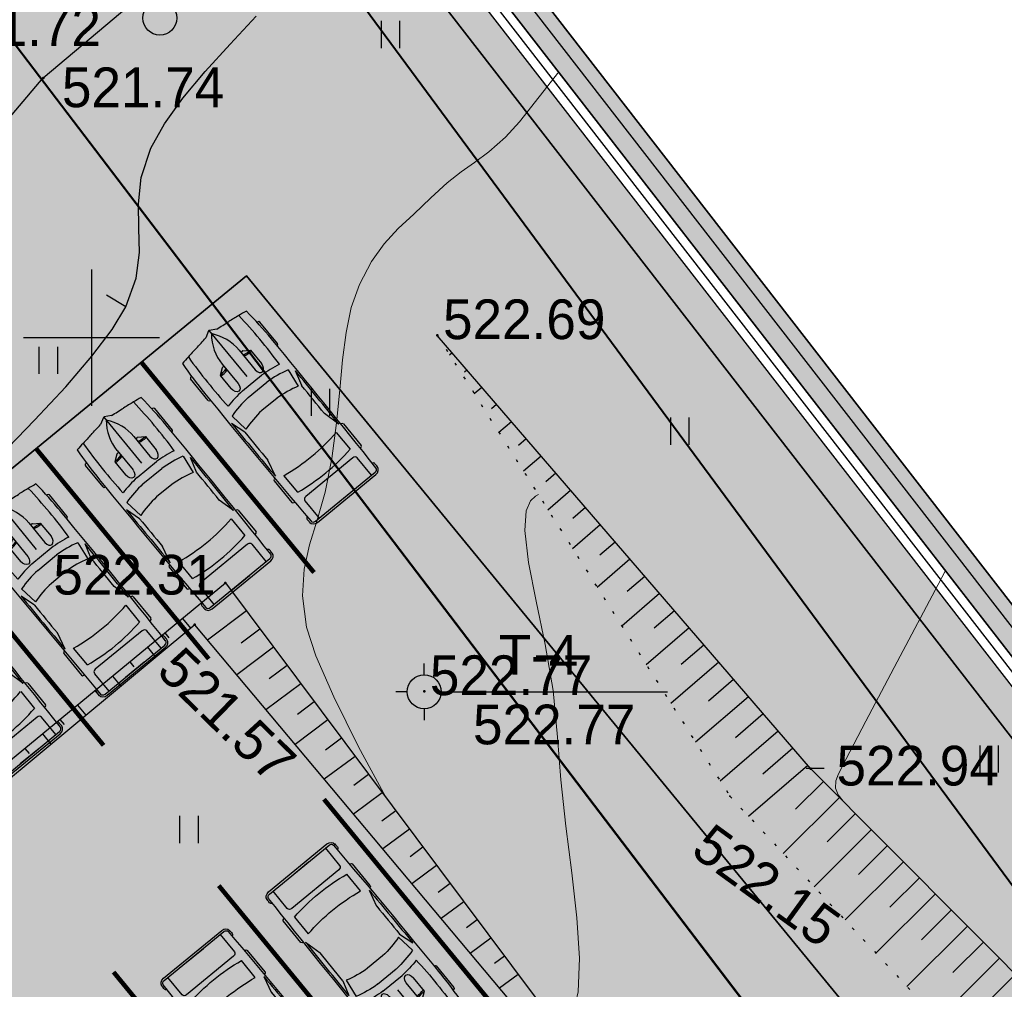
# Model space of a CAD drawing. Header units: millimetres. Extents: x -1128748 to 3035412, y -2195448 to -435774.
# Tile 20 of 159: x 425404 to 447100, y -1603071 to -1581707. Entities that reach past the tile are written whole.
import ezdxf

# ---------------------------------------------------------------- set-up
doc = ezdxf.new("R2010")
doc.units = ezdxf.units.MM
doc.linetypes.add('Контура низ откосов  Штриховая 0.1-0.5 - - - - - - -', pattern=[0.6, 0.1, -0.5])
for name, color, linetype in [('(001) Сетка', 92, 'Continuous'), ('(003) Пункты', 7, 'Continuous'), ('(004) Точки рельефа', 7, 'Continuous'), ('(004a) Точки рельефа (отк.)', 7, 'Continuous'), ('(022) Возд. Линии', 7, 'Continuous'), ('(028) Гидротехн.', 7, 'Continuous'), ('(031) Горизонтали', 42, 'Continuous'), ('(035) Откосы', 7, 'Continuous'), ('(036) Растительность', 7, 'Continuous'), ('(038) Деревья', 7, 'Continuous'), ('(040) Ограда', 7, 'Continuous'), ('GLUXOY OG', 7, 'Continuous')]:
    doc.layers.add(name, color=color, linetype=linetype)
for name, color, linetype, lineweight in [('(032) Горизонтали утолщенные', 32, 'Continuous', 30), ('(042) Бергштрих', 32, 'Continuous', 30), ('ВВГ 3х2.5', 5, 'Continuous', 40)]:
    doc.layers.add(name, color=color, linetype=linetype, lineweight=lineweight)
doc.styles.add('D-431', font='txt')
doc.styles.add('S', font='txtwr', dxfattribs={"oblique": 15})
doc.styles.get("Standard").update_dxf_attribs({"font": 'arial.ttf'})
doc.linetypes.add('ОГРАДА_БЕТ', pattern='A,4,["|",Standard,S=0.8,R=0,X=0,Y=-0.8],4', length=8)
doc.linetypes.add('ОГРАДА_ГЛИН', pattern='A,4,["|",Standard,S=0.8,R=0,X=0,Y=-0.8],0.5,["|",Standard,S=0.8,R=0,X=0,Y=-0.8],3.5', length=8)
doc.linetypes.add('ОТКОСЫ_НЕУКР1', pattern='A,0.5,["|",Standard,S=-1.2,R=0,X=0,Y=1.2],1,["|",Standard,S=-0.5,R=0,X=0,Y=0.5],0.5', length=2)

# ---------------------------------------------------------------- blocks, each defined once
blk = doc.blocks.new('d')
at = {"layer": '(038) Деревья'}
blk.add_ellipse((0, 0), major_axis=(0.265, 0.265), ratio=1, start_param=5.497787, end_param=11.780972, dxfattribs=at)
blk = doc.blocks.new('I04010')
for p, q in [((-0.412273, 0.007146), (-0.412273, 1.207146)), ((0.387727, 1.207146), (0.387727, 0.007146))]:
    blk.add_line(p, q)
blk = doc.blocks.new('Setka')
at = {"layer": '(001) Сетка'}
for p, q in [((0, 1.5), (0, -1.5)), ((-1.5, 0), (1.5, 0))]:
    blk.add_line(p, q, dxfattribs=at)
blk = doc.blocks.new('I03040-flat-3-flat-1')
at = {"layer": '(028) Гидротехн.'}
blk.add_line((0, 0), (0.4, 0), dxfattribs=at)
for points in [[(-0.025, -0.005), (0.225, -0.005), (-0.025, 1.475), (0.225, 1.475)], [(0.2, 1.26), (0.2, 1.01), (0.68, 1.26), (0.43, 1.01)], [(0.68, 1.26), (0.43, 1.01), (0.68, 0.845), (0.43, 0.845)]]:
    blk.add_trace(points, dxfattribs=at)
at = {"color": 4, "style": 'S', "oblique": 15}
blk.add_attdef('Z', (0.982, -0.055), '', height=1, dxfattribs=at)
blk = doc.blocks.new('I00050-flat-3-flat-1')
at = {"layer": '(003) Пункты'}
for p, q in [((0, 0.367), (0, 0.617)), ((0, -0.015), (0, 0.015)), ((-0.375, -0.008), (-0.625, -0.008)), ((0.375, -0.008), (0.625, -0.008)), ((0, -0.383), (0, -0.633))]:
    blk.add_line(p, q, dxfattribs=at)
blk.add_circle((0, -0.008), 0.375, dxfattribs=at)
at = {"layer": '(003) Пункты', "style": 'S', "oblique": 15}
blk.add_attdef('N', (-1.898, -0.339), '', height=1, dxfattribs=at)
at = {"color": 4, "style": 'S', "oblique": 15}
for tag, p in [('C', (0.724, 0.085)), ('Z', (0.789, -1.11))]:
    blk.add_attdef(tag, p, '', height=1, dxfattribs=at)
blk = doc.blocks.new('A$C05d28b1e')
at = {"layer": '(003) Пункты', "ltscale": 600}
blk.add_line((-57707, -69972), (-52971, -69972), dxfattribs=at)
at = {"layer": '(004) Точки рельефа', "color": 7, "linetype": 'ByBlock', "lineweight": -2}
for p in [(-66727, -56448), (-58043, -62121), (-62712, -67575), (-63389, -68495), (-58332, -69964), (-49817, -71663)]:
    blk.add_point(p, dxfattribs=at)
at = {"layer": '(004) Точки рельефа', "color": 7, "linetype": 'ByBlock'}
blk.add_point((-51597, -72270), dxfattribs=at)
at = {"layer": '(031) Горизонтали', "color": 42, "linetype": 'Continuous', "lineweight": 0, "ltscale": 600}
for points in [[(-59181, -72298), (-59777, -71187), (-60322, -70084), (-60718, -69177), (-60924, -68550), (-61011, -67858), (-60978, -67272), (-60860, -66736), (-60694, -66190), (-60517, -65575), (-60365, -64833), (-60262, -64044), (-60192, -63321), (-60131, -62660), (-60055, -62056), (-59940, -61504), (-59761, -60998), (-59494, -60492), (-59211, -60099), (-58903, -59768), (-58564, -59448), (-58186, -59089), (-57825, -58757), (-57517, -58516), (-57225, -58307), (-56911, -58072), (-56537, -57751), (-56234, -57414), (-55796, -56862), (-55368, -56312)], [(-55815, -65629), (-55815, -65629), (-55882, -65663), (-55989, -65763), (-56087, -65989), (-56117, -66417), (-56033, -67122), (-55865, -67975), (-55667, -68930), (-55491, -69944), (-55393, -70970), (-55324, -71915), (-55208, -72931), (-55079, -73963), (-54969, -74953), (-54912, -75845), (-54939, -76583), (-55043, -77026), (-55181, -77252), (-55305, -77346), (-55378, -77374), (-55386, -77375)], [(-49103, -72379), (-49103, -72379), (-49210, -72242), (-49272, -72097), (-49265, -71937), (-49205, -71777), (-49043, -71464), (-48598, -70618), (-47907, -69310), (-47007, -67609), (-46845, -67302)]]:
    blk.add_lwpolyline(points, dxfattribs=at)
at = {"layer": '(032) Горизонтали утолщенные', "color": 32, "linetype": 'Continuous', "lineweight": 30, "ltscale": 600}
blk.add_lwpolyline([(-67700, -64791), (-66918, -63990), (-66230, -63250), (-65654, -62580), (-65206, -61991), (-64906, -61493), (-64680, -60862), (-64609, -60295), (-64617, -59758), (-64629, -59218), (-64567, -58642), (-64356, -57997), (-64058, -57461), (-63649, -56895), (-63156, -56306), (-62609, -55700), (-62036, -55084)], dxfattribs=at)
at = {"layer": '(035) Откосы', "ltscale": 600}
for p, q in [((-57772, -62548), (-57717, -62500)), ((-57446, -62926), (-57390, -62878)), ((-57230, -63401), (-57064, -63257)), ((-56848, -63731), (-56737, -63636)), ((-56689, -64254), (-56411, -64014)), ((-56251, -64536), (-56084, -64393)), ((-56147, -65107), (-55758, -64772)), ((-55654, -65342), (-55432, -65150)), ((-55605, -65960), (-55105, -65529)), ((-55056, -66147), (-54779, -65907)), ((-55063, -66813), (-54452, -66286)), ((-54459, -66952), (-54126, -66665)), ((-54521, -67666), (-53799, -67043)), ((-53862, -67757), (-53473, -67422)), ((-53980, -68519), (-53147, -67801)), ((-62251, -68192), (-63107, -68832)), ((-53264, -68562), (-52820, -68179)), ((-63660, -68357), (-63482, -68573)), ((-53438, -69372), (-52494, -68558)), ((-64046, -68675), (-63956, -68784)), ((-61951, -68592), (-62368, -68904)), ((-64432, -68993), (-64251, -69212)), ((-61652, -68993), (-62463, -69599)), ((-52667, -69367), (-52167, -68937)), ((-64818, -69311), (-64727, -69421)), ((-61353, -69393), (-61747, -69688)), ((-52896, -70225), (-51841, -69315)), ((-65203, -69629), (-65020, -69851)), ((-61054, -69794), (-61820, -70367)), ((-52070, -70173), (-51515, -69694)), ((-65589, -69947), (-65497, -70059)), ((-52354, -71078), (-51188, -70073)), ((-65975, -70265), (-65789, -70490)), ((-60754, -70194), (-61126, -70472)), ((-51472, -70978), (-50862, -70451)), ((-66360, -70583), (-66267, -70696)), ((-60455, -70594), (-61177, -71134)), ((-66746, -70901), (-66557, -71130)), ((-51812, -71931), (-50535, -70830)), ((-60156, -70995), (-60505, -71256)), ((-67132, -71219), (-67037, -71334)), ((-50868, -71777), (-50209, -71208)), ((-59856, -71395), (-60533, -71901)), ((-51187, -72711), (-49882, -71587)), ((-59557, -71796), (-59884, -72040)), ((-50148, -72557), (-49535, -71946)), ((-59258, -72196), (-59890, -72668)), ((-50421, -73535), (-49182, -72300)), ((-58959, -72596), (-59263, -72824)), ((-49455, -73278), (-48829, -72655)), ((-58659, -72997), (-59247, -73436)), ((-49740, -74267), (-48476, -73009)), ((-58360, -73397), (-58642, -73608)), ((-48762, -73998), (-48124, -73363)), ((-49059, -75000), (-47771, -73717)), ((-58061, -73798), (-58603, -74203)), ((-57761, -74198), (-58021, -74392)), ((-48068, -74719), (-47418, -74071)), ((-57462, -74598), (-57960, -74970)), ((-48378, -75733), (-47065, -74426)), ((-47375, -75440), (-46712, -74780)), ((-57163, -74999), (-57401, -75176)), ((-47697, -76466), (-46360, -75134)), ((-56863, -75399), (-57317, -75738)), ((-46681, -76160), (-46007, -75488)), ((-56564, -75799), (-56780, -75960)), ((-47016, -77198), (-45654, -75842)), ((-56265, -76200), (-56673, -76505)), ((-45988, -76881), (-45301, -76197))]:
    blk.add_line(p, q, dxfattribs=at)
at = {"layer": '(035) Откосы', "linetype": 'ОТКОСЫ_НЕУКР1', "ltscale": 600}
blk.add_lwpolyline([(-96304, -89290), (-90266, -82549), (-83981, -77658), (-77327, -68971), (-66727, -56448), (-57800, -48932), (-50342, -42474)], dxfattribs=at)
at = {"layer": '(035) Откосы', "linetype": 'Контура низ откосов  Штриховая 0.1-0.5 - - - - - - -', "ltscale": 600}
blk.add_lwpolyline([(-58043, -62121), (-51597, -72270), (-40161, -84572), (-36241, -91710), (-36416, -92038), (-37251, -92867), (-52689, -103803), (-66190, -113316), (-74159, -122490), (-84579, -134080)], dxfattribs=at)
at = {"layer": '(035) Откосы', "ltscale": 600}
for points in [[(-82186, -137023), (-69421, -126056), (-64578, -118675), (-47013, -107040), (-32314, -93471), (-31996, -93107), (-31938, -92630), (-37675, -83853), (-49817, -71663), (-58043, -62121)], [(-55367, -77401), (-74438, -94524), (-82966, -84271), (-62712, -67575), (-55367, -77401)], [(-55861, -77474), (-63389, -68495), (-81440, -83506), (-73424, -91892), (-55861, -77474)]]:
    blk.add_lwpolyline(points, dxfattribs=at)
at = {"layer": '(040) Ограда', "linetype": 'ОГРАДА_БЕТ', "ltscale": 600, "flags": 128}
blk.add_lwpolyline([(-33190, -84908), (-58509, -52263), (-37656, -33532), (-37389, -33830), (-37091, -33562)], dxfattribs=at)
at = {"layer": '(040) Ограда', "ltscale": 600, "flags": 128}
blk.add_lwpolyline([(-32874, -84663), (-57965, -52312), (-37686, -34097), (-37419, -34394), (-36824, -33860)], dxfattribs=at)
at = {"layer": '(042) Бергштрих', "color": 32, "linetype": 'Continuous', "lineweight": 30, "ltscale": 600}
blk.add_line((-64906, -61493), (-65335, -61235), dxfattribs=at)
at = {"layer": '(001) Сетка', "xscale": 1000, "yscale": 1000, "zscale": 1000}
blk.add_blockref('Setka', (-65665, -62169), dxfattribs=at)
at = {"layer": '(022) Возд. Линии', "xscale": 1000, "yscale": 1000, "zscale": 1000}
for name, p in [('I00050-flat-3-flat-1', (-58332, -69964)), ('I03040-flat-3-flat-1', (-49917, -71658))]:
    blk.add_blockref(name, p, dxfattribs=at)
at = {"layer": '(036) Растительность', "linetype": 'Continuous', "xscale": 500, "yscale": 500, "zscale": 500}
for p in [(-59067, -55793), (-66608, -62973), (-60610, -63898), (-52693, -64536), (-45877, -71758), (-63507, -73310)]:
    blk.add_blockref('I04010', p, dxfattribs=at)
at = {"layer": '(038) Деревья', "linetype": 'Continuous', "xscale": 1000, "yscale": 1000, "zscale": 1000}
blk.add_blockref('d', (-64157, -55127), dxfattribs=at)
at = {"layer": '(003) Пункты', "style": 'D-431'}
for s, p in [('T-4', (-56691, -69595)), ('522.77', (-57257, -71130))]:
    blk.add_text(s, height=875, dxfattribs=at).set_placement(p)
at = {"layer": '(004) Точки рельефа', "linetype": 'ByBlock', "char_height": 875, "attachment_point": 4, "style": 'D-431'}
for s, insert in [('521.72', (-69034, -55315)), ('521.74', (-66315, -56660)), ('522.69', (-57918, -61771)), ('522.31', (-66504, -67399)), ('522.94', (-49247, -71606))]:
    blk.add_mtext(s, dxfattribs=dict(at, insert=insert))
for s, insert, rotation in [('521.57', (-63960, -69241), 315.7473), ('522.15', (-52234, -73192), 324.0208)]:
    blk.add_mtext(s, dxfattribs=dict(at, insert=insert, rotation=rotation))
at = {"layer": '(004a) Точки рельефа (отк.)', "linetype": 'ByBlock', "insert": (-58207, -69614), "char_height": 875, "attachment_point": 4, "style": 'D-431'}
blk.add_mtext('522.77', dxfattribs=at)
blk = doc.blocks.new('*U1635')
at = {"color": 7, "true_color": 0xffffff, "const_width": 100}
blk.add_lwpolyline([(-3000, 0), (3000, 0)], dxfattribs=at)
blk = doc.blocks.new('*U1636')
at = {"color": 0, "linetype": 'ByBlock', "lineweight": -2, "transparency": 16777216}
for p in [(0, 33000), (0, 30000), (0, 27000)]:
    blk.add_blockref('*U1635', p, dxfattribs=at)
blk = doc.blocks.new('*U1637')
at = {"color": 7, "true_color": 0xffffff, "const_width": 100}
blk.add_lwpolyline([(-3000, 0), (3000, 0)], dxfattribs=at)
blk = doc.blocks.new('*U1638')
at = {"color": 0, "linetype": 'ByBlock', "lineweight": -2, "transparency": 16777216}
for p in [(0, 30000), (0, 27000), (0, 24000)]:
    blk.add_blockref('*U1637', p, dxfattribs=at)
blk = doc.blocks.new('*U1019')
for p, q in [((536, 950), (536, 936)), ((1182, 988), (568, 988)), ((1214, 950), (1214, 950)), ((2235, 810), (1899, 912)), ((3412, 904), (3030, 807)), ((3440, 942), (3440, 950)), ((3472, 988), (4087, 988)), ((4119, 950), (4119, 934)), ((1779, 801), (2195, 746)), ((3516, 746), (3994, 746)), ((4179, 670), (4179, -670)), ((4736, 746), (4242, 746)), ((4736, -851), (4736, 851)), ((4785, -832), (4785, 832)), ((820, 295), (918, 436)), ((918, 436), (1294, 436)), ((756, 241), (1313, 241)), ((816, 241), (816, 283)), ((1496, -274), (1496, 274)), ((1690, -267), (1690, 267)), ((4736, -267), (4736, 267)), ((83, 156), (3, 10)), ((2102, 216), (2102, -216)), ((0, 0), (1313, 0)), ((3, -10), (83, -156)), ((756, -241), (1313, -241)), ((816, -241), (816, -283)), ((820, -295), (918, -436)), ((918, -436), (1294, -436)), ((2195, -746), (1779, -801)), ((2235, -810), (1899, -912)), ((3412, -904), (3030, -807)), ((3994, -746), (3516, -746)), ((4242, -746), (4736, -746)), ((536, -950), (536, -936)), ((1182, -988), (568, -988)), ((1214, -950), (1214, -950)), ((3440, -942), (3440, -950)), ((3472, -988), (4087, -988)), ((4119, -950), (4119, -934))]:
    blk.add_line(p, q)
for centre, major_axis, ratio, start_param, end_param in [((6757, -699), (0, 7958), 0.842304, 1.367076, 1.39176), ((1046, -12468), (0, 13417), 0.842304, 0.00281, 0.075598), ((568, 950), (0, -37.6), 0.842304, 3.141593, 4.712389), ((1638, -268113), (0, 269063), 0.842304, -0.013397, 0.002797), ((1182, 950), (0, 37.6), 0.842304, -1.570796, 0), ((1638, -268113), (0, -269025), 0.842304, 3.133765, 3.140441), ((3472, 950), (0, -37.6), 0.842304, 3.141593, 4.712389), ((4087, 950), (0, 37.6), 0.842304, -1.570796, 0), ((4588, 910), (0, 56.4), 0.842304, -0.013017, 1.249894), ((1638, -268131), (0, 269121), 0.842304, -0.013397, -0.013017), ((4673, 851), (0, -75.2), 0.842304, 1.570796, 3.128196), ((4673, 832), (0, -133), 0.842304, 1.570796, 3.128196), ((6583, -699), (0, -7755), 0.842304, 4.528606, 4.561838), ((952, -15087), (0, -15833), 0.842304, 3.096046, 3.200911), ((3414, 137), (0, -2280), 0.842304, 4.449482, 4.652344), ((3436, 137), (0, 2077), 0.842304, 1.245306, 1.50788), ((3800, 71), (0, -2021), 0.842304, 4.372215, 4.640744), ((2433, -93125), (0, -93935), 0.842304, 3.134049, 3.144098), ((434, 0), (0, 3734), 0.842304, 4.511394, 4.913384), ((912, 0), (0, 3734), 0.842304, 4.511394, 4.913384), ((4242, 670), (0, 75.2), 0.842304, 0, 1.570796), ((-5194, 1331), (0, -6374), 0.842304, 1.385369, 1.434372), ((331, 432), (0, 696), 0.842304, 4.435146, 4.718221), ((361, 432), (0, 696), 0.842304, 4.435146, 4.718221), ((1290, 339), (161, -9), 0.603834, -1.395552, 1.581315), ((756, -1185), (0, 1427), 0.842304, 0, 0.590319), ((832, 283), (0, 18.8), 0.842304, 0.879714, 1.570796), ((16, 0), (0, -18.8), 0.842304, 4.131459, 5.293319), ((-5194, -1331), (0, 6374), 0.842304, -1.434372, -1.385369), ((756, 1185), (0, 1427), 0.842304, 2.551274, 3.141593), ((3800, -71), (0, -2021), 0.842304, -1.499151, -1.230623), ((832, -283), (0, -18.8), 0.842304, 4.712389, 5.403472), ((331, -432), (0, -696), 0.842304, 1.564964, 1.848039), ((361, -432), (0, -696), 0.842304, 1.564964, 1.848039), ((3414, -137), (0, -2280), 0.842304, -1.510751, -1.307889), ((3436, -137), (0, -2077), 0.842304, -1.50788, -1.245306), ((6583, 699), (0, 7755), 0.842304, 1.721348, 1.754579), ((6757, 699), (0, 7958), 0.842304, 1.749832, 1.774517), ((952, 15087), (0, -15833), 0.842304, -0.059319, 0.045547), ((2433, 93125), (0, -93935), 0.842304, -0.002505, 0.007544), ((4242, -670), (0, -75.2), 0.842304, 4.712389, 6.283185), ((4673, -851), (0, 75.2), 0.842304, 3.15499, 4.712389), ((4673, -832), (0, -133), 0.842304, 0.013397, 1.570796), ((1046, 12468), (0, -13417), 0.842304, -0.075598, -0.00281), ((568, -950), (0, 37.6), 0.842304, 1.570796, 3.141593), ((1638, 268113), (0, 269063), 0.842304, 3.138796, 3.15499), ((1182, -950), (0, -37.6), 0.842304, 0, 1.570796), ((1638, 268113), (0, -269025), 0.842304, 0.001152, 0.007828), ((3472, -950), (0, -37.6), 0.842304, -1.570796, 0), ((4087, -950), (0, 37.6), 0.842304, 3.141593, 4.712389), ((4588, -910), (0, -56.4), 0.842304, -1.249894, 0.013017), ((1638, 268131), (0, 269121), 0.842304, 3.15461, 3.15499)]:
    blk.add_ellipse(centre, major_axis=major_axis, ratio=ratio, start_param=start_param, end_param=end_param)
at = {"extrusion": (0, 0, -1)}
blk.add_ellipse((1290, -339), major_axis=(161, 9), ratio=0.603834, start_param=-1.395552, end_param=1.581315, dxfattribs=at)
blk = doc.blocks.new('*U1641')
blk.add_blockref('*U1019', (-1936, -355))
blk = doc.blocks.new('*U1642')
at = {"color": 0, "linetype": 'ByBlock', "lineweight": -2, "transparency": 16777216}
for p in [(0, 36000), (0, 33000), (0, 30000), (0, 27000)]:
    blk.add_blockref('*U1641', p, dxfattribs=at)
blk = doc.blocks.new('*U1631')
blk.add_blockref('*U1019', (-1936, -355))
blk = doc.blocks.new('*U1632')
at = {"color": 0, "linetype": 'ByBlock', "lineweight": -2, "transparency": 16777216}
for p in [(0, 30000), (0, 27000)]:
    blk.add_blockref('*U1631', p, dxfattribs=at)

msp = doc.modelspace()

# ---------------------------------------------------------------- hatches: boundary and pattern name
at = {"true_color": 0xb1ab95}
h = msp.add_hatch(color=253, dxfattribs=at)
h.dxf.hatch_style = 1
edge = h.paths.add_edge_path(flags=17)
edge.add_line((408230.121, -1667049.643), (407816.608, -1666481.464))
edge.add_line((407816.608, -1666481.464), (406833.046, -1667339.24))
edge.add_line((406833.046, -1667339.24), (369446.405, -1615968.894))
edge.add_line((369446.405, -1615968.894), (314131.166, -1531886.892))
edge.add_arc((319562.551, -1527471.006), 7000, 211.2865698, 219.1121956, ccw=False)
edge.add_line((313580.487, -1531106.237), (313131.145, -1530366.809))
edge.add_line((313131.145, -1530366.809), (293854.901, -1501065.928))
edge.add_line((293854.901, -1501065.928), (421647.447, -1423424.945))
edge.add_line((421647.447, -1423424.945), (426742.124, -1432503.276))
edge.add_line((426742.124, -1432503.276), (423931.071, -1434165.042))
edge.add_line((423931.071, -1434165.042), (426984.385, -1439330.046))
edge.add_line((426984.385, -1439330.046), (429679.23, -1437736.978))
edge.add_line((429679.23, -1437736.978), (483014.385, -1532776.209))
edge.add_line((483014.385, -1532776.209), (452390.086, -1553037.605))
edge.add_line((452390.086, -1553037.605), (452158.619, -1558086.794))
edge.add_line((452158.619, -1558086.794), (453515.003, -1559924.781))
edge.add_line((453515.003, -1559924.781), (432643.947, -1578672))
edge.add_line((432643.947, -1578672), (463611.26, -1618599.64))
edge.add_line((463611.26, -1618599.64), (417034.932, -1658591.093))
edge.add_line((417034.932, -1658591.093), (414167.683, -1655252.787))
edge.add_line((414167.683, -1655252.787), (409797.246, -1659006.526))
edge.add_line((409797.246, -1659006.526), (412814.397, -1663152.179))
edge.add_line((412814.397, -1663152.179), (413924.941, -1662183.661))
edge.add_line((413924.941, -1662183.661), (411384.13, -1659225.423))
edge.add_line((411384.13, -1659225.423), (414039.23, -1656944.975))
edge.add_line((414039.23, -1656944.975), (416580.579, -1659903.839))
edge.add_line((416580.579, -1659903.839), (464572.546, -1618696.887))
edge.add_line((464572.546, -1618696.887), (433596.19, -1578757.587))
edge.add_line((433596.19, -1578757.587), (454455.755, -1560020.69))
edge.add_line((454455.755, -1560020.69), (452869.252, -1557870.876))
edge.add_line((452869.252, -1557870.876), (453073.058, -1553425.08))
edge.add_line((453073.058, -1553425.08), (483943.235, -1533001.009))
edge.add_line((483943.235, -1533001.009), (421903.266, -1422450.454))
edge.add_line((421903.266, -1422450.454), (292871.301, -1500844.452))
edge.add_line((292871.301, -1500844.452), (368870.696, -1616367.433))
edge.add_line((368870.696, -1616367.433), (406716.949, -1668369.298))
edge.add_line((406716.949, -1668369.298), (408230.121, -1667049.643))
h.paths.add_polyline_path([(368541.72, -1616595.17), (292309.245, -1500717.895), (422049.448, -1421893.602), (484474.007, -1533129.466), (453463.328, -1553646.495), (453275.328, -1557747.495), (454993.328, -1560075.495), (434140.328, -1578806.495), (465120.044, -1618750.126), (416841.176, -1660207.249), (417362.169, -1660813.835), (414707.069, -1663094.283), (414185.571, -1662487.11), (413050.69, -1663476.853), (414224.911, -1665090.267), (419054.357, -1660942.288), (418207.672, -1659956.502), (466081.311, -1618847.35), (435092.571, -1578892.082), (455934.081, -1560171.403), (453985.962, -1557531.577), (454146.301, -1554033.97), (485402.856, -1533354.266), (422305.267, -1420919.111), (291325.645, -1500496.418), (367966.011, -1616993.708), (406534.51, -1669987.96), (408879.926, -1667942.495), (408466.414, -1667374.316), (406650.607, -1668957.902)])
at = {"true_color": 0x939598}
h = msp.add_hatch(color=252, dxfattribs=at)
h.dxf.hatch_style = 1
edge = h.paths.add_edge_path(flags=16)
edge.add_line((333609.865, -1523030.191), (320952.877, -1530721.697))
edge.add_arc((319394.92, -1528157.955), 3000, 211.2865698, 301.2865698, ccw=False)
edge.add_line((316831.179, -1529715.912), (302893.165, -1506779.797))
edge.add_arc((305456.907, -1505221.841), 3000, 121.2865698, 211.2865698, ccw=False)
edge.add_line((303898.95, -1502658.099), (317436.299, -1494431.607))
edge.add_arc((318994.256, -1496995.349), 3000, 29.0884551, 121.2865698, ccw=False)
edge.add_line((321615.866, -1495536.871), (329290.223, -1509331.509))
edge.add_line((329290.223, -1509331.509), (330263.257, -1511080.536))
edge.add_line((330263.257, -1511080.536), (332209.326, -1514578.591))
edge.add_line((332209.326, -1514578.591), (333182.361, -1516327.618))
edge.add_line((333182.361, -1516327.618), (334673.519, -1519007.971))
edge.add_arc((332051.908, -1520466.449), 3000, -58.7134302, 29.0884551, ccw=False)
edge = h.paths.add_edge_path(flags=16)
edge.add_line((392954.619, -1533841.388), (401060.663, -1548912.469))
edge.add_arc((398418.58, -1550333.524), 3000, -61.7262295, 28.2737705, ccw=False)
edge.add_line((399839.635, -1552975.607), (372116.363, -1567886.684))
edge.add_arc((370695.308, -1565244.601), 3000, 209.0884551, 298.2737705, ccw=False)
edge.add_line((368073.698, -1566703.079), (360564.51, -1553205.333))
edge.add_arc((363186.121, -1551746.855), 3000, 121.2865699, 209.0884551, ccw=False)
edge.add_line((361628.165, -1549183.113), (388754.58, -1532698.702))
edge.add_arc((390312.536, -1535262.444), 3000, 28.2737705, 121.2865699, ccw=False)
edge = h.paths.add_edge_path(flags=16)
edge.add_line((429361.578, -1533771.174), (423970.567, -1524291.837))
edge.add_line((423970.567, -1524291.837), (420028.52, -1517360.299))
edge.add_arc((422636.296, -1515877.226), 3000, 120.0993966, 209.6273998, ccw=False)
edge.add_line((421131.791, -1513281.756), (444558.56, -1499702.063))
edge.add_arc((446063.065, -1502297.533), 3000, 29.8780372, 120.0993966, ccw=False)
edge.add_line((448664.328, -1500803.067), (451530.949, -1505792.699))
edge.add_line((451530.949, -1505792.699), (454101.79, -1510267.497))
edge.add_line((454101.79, -1510267.497), (456027.881, -1513620.044))
edge.add_arc((453426.617, -1515114.51), 3000, -59.0363428, 29.8780372, ccw=False)
edge.add_line((454970.1, -1517686.992), (443416.295, -1524619.247))
edge.add_arc((444959.778, -1527191.729), 3000, 120.9636572, 150.6005223)
edge.add_line((442346.123, -1525719.041), (439220.3, -1531266.602))
edge.add_arc((436606.645, -1529793.914), 3000, 298.2737705, 330.6005223, ccw=False)
edge.add_line((438027.701, -1532435.997), (433390.409, -1534930.184))
edge.add_arc((431969.354, -1532288.101), 3000, 209.6273998, 298.2737705, ccw=False)
edge = h.paths.add_edge_path(flags=16)
edge.add_line((414849.776, -1441945.561), (419859.817, -1450666.023))
edge.add_line((419859.817, -1450666.023), (423344.093, -1456730.744))
edge.add_line((423344.093, -1456730.744), (427801.452, -1464489.209))
edge.add_arc((425200.189, -1465983.675), 3000, -59.4103655, 29.8780372, ccw=False)
edge.add_line((426726.846, -1468566.177), (418113.229, -1473658.153))
edge.add_line((418113.229, -1473658.153), (414040.493, -1476065.768))
edge.add_line((414040.493, -1476065.768), (403679.828, -1482190.519))
edge.add_line((403679.828, -1482190.519), (405757.257, -1485609.094))
edge.add_line((405757.257, -1485609.094), (414900.067, -1480204.283))
edge.add_arc((416426.726, -1482786.785), 3000, 30.6036259, 120.5896611, ccw=False)
edge.add_line((419008.855, -1481259.497), (421476.281, -1485432.246))
edge.add_line((421476.281, -1485432.246), (424894.351, -1483355.125))
edge.add_line((424894.351, -1483355.125), (422452.564, -1479224.585))
edge.add_arc((425035.067, -1477697.928), 3000, 120.5896345, 210.5896345, ccw=False)
edge.add_line((423508.41, -1475115.425), (428655.47, -1472072.719))
edge.add_arc((430182.127, -1474655.222), 3000, 29.8780372, 120.5896345, ccw=False)
edge.add_line((432783.39, -1473160.755), (439000.021, -1483981.404))
edge.add_line((439000.021, -1483981.404), (433315.488, -1487247.257))
edge.add_line((433315.488, -1487247.257), (435393.391, -1490666.613))
edge.add_line((435393.391, -1490666.613), (440992.643, -1487449.755))
edge.add_line((440992.643, -1487449.755), (443682.737, -1492132.125))
edge.add_arc((441081.473, -1493626.591), 3000, -59.9006034, 29.8780372, ccw=False)
edge.add_line((442585.978, -1496222.061), (414062.909, -1512755.904))
edge.add_line((414062.909, -1512755.904), (417717.297, -1518769.491))
edge.add_line((417717.297, -1518769.491), (416592.211, -1519409.34))
edge.add_line((416592.211, -1519409.34), (425767.728, -1535543.201))
edge.add_arc((423159.952, -1537026.274), 3000, -61.7262295, 29.6273998, ccw=False)
edge.add_line((424581.008, -1539668.357), (408646.578, -1548238.756))
edge.add_arc((407225.523, -1545596.673), 3000, 208.2737705, 298.2737705, ccw=False)
edge.add_line((404583.44, -1547017.729), (396060.621, -1531171.763))
edge.add_arc((398702.704, -1529750.708), 3000, 120.0993966, 208.2737705, ccw=False)
edge.add_line((397198.199, -1527155.238), (399699.124, -1525705.537))
edge.add_line((399699.124, -1525705.537), (397773.757, -1522537.193))
edge.add_line((397773.757, -1522537.193), (373311.954, -1537402.35))
edge.add_line((373311.954, -1537402.35), (359878.905, -1545565.46))
edge.add_arc((358320.948, -1543001.718), 3000, 209.0884783, 301.2865699, ccw=False)
edge.add_line((355699.338, -1544460.197), (344506.067, -1524340.319))
edge.add_arc((347127.678, -1522881.841), 3000, 120.5896345, 209.0884551, ccw=False)
edge.add_line((345601.02, -1520299.339), (356224.229, -1514019.384))
edge.add_arc((357559.231, -1516705.975), 3000, 30.5896584, 116.4233669, ccw=False)
edge.add_line((360141.732, -1515179.317), (363371.958, -1520643.587))
edge.add_line((363371.958, -1520643.587), (366868.252, -1518616.905))
edge.add_line((366868.252, -1518616.905), (363604.935, -1513176.892))
edge.add_arc((366167.572, -1511617.118), 3000, 120.5896345, 211.3271807, ccw=False)
edge.add_line((364640.915, -1509034.616), (376958.059, -1501762.494))
edge.add_line((376958.059, -1501762.494), (374880.63, -1498343.919))
edge.add_line((374880.63, -1498343.919), (362470.052, -1505680.484))
edge.add_line((362470.052, -1505680.484), (350323.165, -1512861.167))
edge.add_line((350323.165, -1512861.167), (343791.072, -1516722.641))
edge.add_arc((342264.415, -1514140.139), 3000, 209.0884551, 300.5896345, ccw=False)
edge.add_line((339642.805, -1515598.617), (326930.742, -1492748.714))
edge.add_arc((329552.352, -1491290.236), 3000, 120.054821, 209.0884551, ccw=False)
edge.add_line((328049.867, -1488693.596), (344952.048, -1478913.542))
edge.add_line((344952.048, -1478913.542), (365557.09, -1466990.914))
edge.add_arc((367059.576, -1469587.554), 3000, 31.2865699, 120.054821, ccw=False)
edge.add_line((369623.317, -1468029.598), (372895.122, -1473413.614))
edge.add_line((372895.122, -1473413.614), (381868.218, -1467960.766))
edge.add_line((381868.218, -1467960.766), (378780.654, -1462879.932))
edge.add_arc((381344.395, -1461321.976), 3000, 120.054821, 211.2865699, ccw=False)
edge.add_line((379841.91, -1458725.336), (407031.337, -1442992.807))
edge.add_line((407031.337, -1442992.807), (410746.028, -1440843.388))
edge.add_arc((412248.513, -1443440.028), 3000, 29.8780372, 120.054821, ccw=False)
edge = h.paths.add_edge_path(flags=16)
edge.add_line((411903.706, -1631004.139), (400287.347, -1640543.791))
edge.add_arc((398383.41, -1638225.381), 3000, 216.0466202, 309.3937167, ccw=False)
edge.add_line((395957.794, -1639990.711), (392421.101, -1635131.191))
edge.add_arc((394846.717, -1633365.861), 3000, 129.3937167, 216.0466202, ccw=False)
edge.add_line((392942.779, -1631047.451), (404287.957, -1621730.501))
edge.add_arc((406191.894, -1624048.91), 3000, 39.3937167, 129.3937167, ccw=False)
edge.add_line((408510.304, -1622144.973), (412318.178, -1626781.792))
edge.add_arc((409999.769, -1628685.729), 3000, -50.6062833, 39.3937167, ccw=False)
edge = h.paths.add_edge_path()
edge.add_arc((453426.617, -1515114.51), 7000, 300.9636572, 389.8780372)
edge.add_line((459496.232, -1511627.422), (450624.729, -1496185.713))
edge.add_line((450624.729, -1496185.713), (421694.146, -1445829.228))
edge.add_arc((424295.409, -1444334.762), 3000, 119.8780372, 209.8780372, ccw=False)
edge.add_line((422800.943, -1441733.499), (426984.385, -1439330.046))
edge.add_line((426984.385, -1439330.046), (424948.686, -1435886.444))
edge.add_line((424948.686, -1435886.444), (420345.634, -1438530.969))
edge.add_arc((418851.168, -1435929.705), 3000, 228.6798708, 299.8780372, ccw=False)
edge.add_arc((412248.513, -1443440.028), 7000, 48.6798708, 120.054821)
edge.add_line((408742.714, -1437381.201), (321651.406, -1487774.559))
edge.add_line((321651.406, -1487774.559), (301269.483, -1500160.42))
edge.add_line((301269.483, -1500160.42), (296526.561, -1503042.639))
edge.add_line((296526.561, -1503042.639), (313131.145, -1530366.809))
edge.add_line((313131.145, -1530366.809), (313580.487, -1531106.237))
edge.add_arc((319562.551, -1527471.006), 7000, 211.2865698, 301.2865698)
edge.add_line((323197.783, -1533453.07), (335115.866, -1526210.587))
edge.add_arc((336673.823, -1528774.329), 3000, 29.0884551, 121.2865698, ccw=False)
edge.add_line((339295.433, -1527315.851), (341013.788, -1530404.589))
edge.add_arc((338392.177, -1531863.067), 3000, -60.9115449, 29.0884551, ccw=False)
edge.add_line((339850.655, -1534484.678), (337229.045, -1535943.155))
edge.add_line((337229.045, -1535943.155), (354730.78, -1567402.483))
edge.add_line((354730.78, -1567402.483), (356669.946, -1566323.668))
edge.add_arc((358128.424, -1568945.279), 3000, 15.9491425, 119.0884551, ccw=False)
edge.add_line((361012.942, -1568120.927), (366648.638, -1587865.434))
edge.add_line((366648.638, -1587865.434), (387083.998, -1637994.247))
edge.add_line((387083.998, -1637994.247), (412339.419, -1672695.939))
edge.add_arc((409913.804, -1674461.269), 3000, -46.4179769, 36.0466202, ccw=False)
edge.add_line((411981.981, -1676634.434), (420750.393, -1668289.632))
edge.add_arc((418682.186, -1666116.497), 3000, 216.0466202, 313.5828329, ccw=False)
edge.add_line((416256.57, -1667881.827), (401852.283, -1648089.912))
edge.add_arc((404277.898, -1646324.582), 3000, 129.3937167, 216.0466202, ccw=False)
edge.add_line((402373.961, -1644006.172), (443810.407, -1609984.873))
edge.add_line((443810.407, -1609984.873), (445076.126, -1611526.642))
edge.add_line((445076.126, -1611526.642), (448173.342, -1608990.742))
edge.add_line((448173.342, -1608990.742), (430399.232, -1587347.347))
edge.add_line((430399.232, -1587347.347), (400259.909, -1612098.532))
edge.add_line((400259.909, -1612098.532), (402163.846, -1614416.941))
edge.add_arc((399845.437, -1616320.879), 3000, -50.6062833, 39.3937167, ccw=False)
edge.add_line((401749.374, -1618639.288), (392850.789, -1625947.034))
edge.add_arc((390946.852, -1623628.624), 3000, 202.178608, 309.3937167, ccw=False)
edge.add_line((388168.817, -1624761.109), (372219.29, -1585636.236))
edge.add_arc((374997.325, -1584503.751), 3000, 165.4416731, 202.178608, ccw=False)
edge.add_line((372093.648, -1583749.654), (375178.255, -1571872.256))
edge.add_arc((378081.932, -1572626.352), 3000, 118.2737705, 165.4416731, ccw=False)
edge.add_line((376660.877, -1569984.27), (439411.931, -1536233.354))
edge.add_arc((435148.765, -1528307.106), 9000, 298.2737705, 330.6005223)
edge.add_line((442989.73, -1532725.168), (445311.52, -1528604.567))
edge.add_arc((447925.175, -1530077.255), 3000, 120.9636572, 150.6005223, ccw=False)
edge.add_line((446381.692, -1527504.773), (457028.077, -1521116.967))
at = {"true_color": 0x7abf6e, "transparency": 33554687}
h = msp.add_hatch(color=83, dxfattribs=at)
h.dxf.hatch_style = 1
edge = h.paths.add_edge_path()
edge.add_line((432643.947, -1578672), (453515.003, -1559924.781))
edge.add_line((453515.003, -1559924.781), (452158.619, -1558086.794))
edge.add_line((452158.619, -1558086.794), (452390.086, -1553037.605))
edge.add_line((452390.086, -1553037.605), (483014.385, -1532776.209))
edge.add_line((483014.385, -1532776.209), (429679.23, -1437736.978))
edge.add_line((429679.23, -1437736.978), (426984.385, -1439330.046))
edge.add_line((426984.385, -1439330.046), (422800.943, -1441733.499))
edge.add_arc((424295.409, -1444334.762), 3000, 119.8780372, 209.8780372)
edge.add_line((421694.146, -1445829.228), (450624.729, -1496185.713))
edge.add_line((450624.729, -1496185.713), (459496.232, -1511627.422))
edge.add_arc((453426.617, -1515114.51), 7000, -55.2700175, 29.8780372, ccw=False)
edge.add_line((457414.585, -1520867.432), (446381.692, -1527504.773))
edge.add_arc((447925.175, -1530077.255), 3000, 120.9636572, 139.566005)
edge.add_line((445641.714, -1528131.54), (450320.316, -1535824.948))
edge.add_arc((458439.076, -1534104.335), 8299.082, 65.8592434, 191.9656761, ccw=False)
edge.add_line((461833.232, -1526531.062), (468774.159, -1522311.696))
edge.add_line((468774.159, -1522311.696), (471371.402, -1526584.204))
edge.add_line((471371.402, -1526584.204), (464535.389, -1530739.793))
edge.add_line((464535.389, -1530739.793), (463967.408, -1531085.067))
edge.add_arc((458439.076, -1534104.335), 6299.082, 28.6409169, 117.7969688)
edge.add_arc((456430.858, -1530303.123), 2000, 0, 117.6874333, ccw=False)
edge.add_arc((456430.858, -1530303.123), 2000, -180, 0, ccw=False)
edge.add_arc((456430.858, -1530303.123), 2000, 118.0084193, 180, ccw=False)
edge.add_arc((458439.076, -1534104.335), 6299.082, 117.8988838, 214.6253335)
edge.add_line((453255.654, -1537683.522), (456217.853, -1539306.181))
edge.add_line((456217.853, -1539306.181), (456312.875, -1543537.165))
edge.add_line((456312.875, -1543537.165), (454893.896, -1544399.462))
edge.add_arc((446013.536, -1545105.393), 8908.375, -114.3828369, 4.5450819, ccw=False)
edge.add_arc((428069.19, -1556014.126), 14537.88, -112.551967, 11.084172, ccw=False)
edge.add_arc((414610.421, -1568304.018), 7964.658, 229.5899737, 351.7977062, ccw=False)
edge.add_line((409447.306, -1574368.506), (406737.987, -1576014.929))
edge.add_line((406737.987, -1576014.929), (403026.336, -1573981.729))
edge.add_line((403026.336, -1573981.729), (402931.314, -1569750.745))
edge.add_line((402931.314, -1569750.745), (403885.047, -1569171.172))
edge.add_line((403885.047, -1569171.172), (397548.634, -1558749.703))
edge.add_line((397548.634, -1558749.703), (384394.275, -1565824.829))
edge.add_line((384394.275, -1565824.829), (379622.25, -1584189.753))
edge.add_line((379622.25, -1584189.753), (395693.289, -1623612.7))
edge.add_line((395693.289, -1623612.7), (401749.374, -1618639.288))
edge.add_arc((399845.437, -1616320.879), 3000, 309.3937167, 399.3937167)
edge.add_line((402163.846, -1614416.941), (400259.909, -1612098.532))
edge.add_line((400259.909, -1612098.532), (430399.232, -1587347.347))
edge.add_line((430399.232, -1587347.347), (448173.342, -1608990.742))
edge.add_line((448173.342, -1608990.742), (450704.059, -1612081.631))
edge.add_line((450704.059, -1612081.631), (447608.392, -1614623.028))
edge.add_line((447608.392, -1614623.028), (445070.312, -1611531.402))
edge.add_line((445070.312, -1611531.402), (445076.126, -1611526.642))
edge.add_line((445076.126, -1611526.642), (443810.407, -1609984.873))
edge.add_line((443810.407, -1609984.873), (405918.025, -1641096.326))
edge.add_line((405918.025, -1641096.326), (415428.081, -1654163.423))
edge.add_line((415428.081, -1654163.423), (414164.314, -1655248.864))
edge.add_line((414164.314, -1655248.864), (417034.932, -1658591.093))
edge.add_line((417034.932, -1658591.093), (463611.26, -1618599.64))
edge.add_line((463611.26, -1618599.64), (432643.947, -1578672))

# ---------------------------------------------------------------- linework, layer by layer
for points in [[(408926.503, -1667901.874), (406534.51, -1669987.96), (367966.011, -1616993.708), (291325.645, -1500496.418), (422305.267, -1420919.111), (485402.856, -1533354.266), (454146.301, -1554033.97), (453985.962, -1557531.577), (455934.081, -1560171.403), (435092.571, -1578892.082), (466081.311, -1618847.35), (418207.672, -1659956.502), (419054.357, -1660942.288), (414224.911, -1665090.267)], [(463611.26, -1618599.64), (432643.947, -1578672), (453515.003, -1559924.781), (452158.619, -1558086.794), (452390.086, -1553037.605), (483014.385, -1532776.209), (429679.23, -1437736.978)], [(432643.947, -1578672), (463611.26, -1618599.64), (417034.932, -1658591.093), (414167.683, -1655252.787), (409797.246, -1659006.526), (412814.397, -1663152.179), (413924.941, -1662183.661), (411384.13, -1659225.423), (414039.23, -1656944.975), (416580.579, -1659903.839), (464572.546, -1618696.887), (433596.19, -1578757.587)], [(434140.328, -1578806.495), (465120.044, -1618750.126), (416841.176, -1660207.249), (417362.169, -1660813.835), (414707.069, -1663094.283), (414185.571, -1662487.11), (413050.69, -1663476.853), (414224.911, -1665090.267), (419054.357, -1660942.288), (418207.672, -1659956.502), (466081.311, -1618847.35), (435092.571, -1578892.082)]]:
    msp.add_lwpolyline(points)
at = {"color": 5, "lineweight": 40, "ltscale": 100}
msp.add_lwpolyline([(446624.608, -1610258.795), (417763.714, -1572350.541), (407336.106, -1545379.818), (388150.826, -1516955.024), (397255.198, -1510810.039), (385447.625, -1493316.012)], dxfattribs=at)
for points in [[(361012.942, -1568120.927), (366648.638, -1587865.434), (387083.998, -1637994.247), (412339.419, -1672695.939, -0.376197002), (411981.981, -1676634.434), (420750.393, -1668289.632, -0.453284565), (416256.57, -1667881.827), (401852.283, -1648089.912, -0.39720505), (402373.961, -1644006.172), (443810.407, -1609984.873), (445076.126, -1611526.642), (448173.09, -1608990.948), (446904.052, -1607445.136), (430399.232, -1587347.347), (400259.909, -1612098.532), (402163.846, -1614416.941, -0.414213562), (401749.374, -1618639.288), (392850.789, -1625947.034, -0.505219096), (388168.817, -1624761.109), (372219.29, -1585636.236, -0.161682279), (372093.648, -1583749.654), (375178.255, -1571872.256, -0.208764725)], [(361012.942, -1568120.927), (366648.638, -1587865.434), (387083.998, -1637994.247), (412339.419, -1672695.939, -0.376197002), (411981.981, -1676634.434), (420750.393, -1668289.632, -0.453284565), (416256.57, -1667881.827), (401852.283, -1648089.912, -0.39720505), (402373.961, -1644006.172), (443810.407, -1609984.873), (445076.126, -1611526.642), (448173.342, -1608990.742), (430399.232, -1587347.347), (400259.909, -1612098.532), (402163.846, -1614416.941, -0.414213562), (401749.374, -1618639.288), (392850.789, -1625947.034, -0.505219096), (388168.817, -1624761.109), (372219.29, -1585636.236, -0.161682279), (372093.648, -1583749.654), (375178.255, -1571872.256, -0.208764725)], [(375178.255, -1571872.256), (372093.648, -1583749.654, 0.161682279), (372219.29, -1585636.236), (388168.817, -1624761.109, 0.505219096), (392850.789, -1625947.034), (401749.374, -1618639.288, 0.414213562), (402163.846, -1614416.941), (400259.909, -1612098.532), (430399.232, -1587347.347), (446904.052, -1607445.136), (448173.09, -1608990.948), (450705.827, -1612080.188), (447610.161, -1614621.584), (445072.083, -1611529.961), (443810.407, -1609984.873), (416760.699, -1632191.414), (402373.961, -1644006.172, 0.39720505), (401852.283, -1648089.912), (409797.246, -1659006.526), (414167.683, -1655252.787), (417034.932, -1658591.093), (463611.26, -1618599.64), (432643.947, -1578672)]]:
    msp.add_lwpolyline(points, format="xyb")
at = {"layer": 'GLUXOY OG', "color": 186, "linetype": 'ОГРАДА_ГЛИН', "lineweight": 30, "ltscale": 400}
for points in [[(406650.607, -1668957.902), (368541.72, -1616595.17), (292309.245, -1500717.895), (422049.448, -1421893.602), (484474.007, -1533129.466), (453463.328, -1553646.495), (453275.328, -1557747.495), (454993.328, -1560075.495), (434140.328, -1578806.495), (465120.044, -1618750.126)], [(464572.546, -1618696.887), (433596.19, -1578757.587), (454455.755, -1560020.69), (452869.252, -1557870.876), (453073.058, -1553425.08), (483943.235, -1533001.009), (421903.266, -1422450.454), (292871.301, -1500844.452), (368870.696, -1616367.433), (406716.949, -1668369.298)]]:
    msp.add_lwpolyline(points, dxfattribs=at)
at = {"layer": 'GLUXOY OG', "color": 186, "lineweight": 30, "ltscale": 400}
msp.add_lwpolyline([(464846.295, -1618723.507), (433868.259, -1578782.041), (454724.542, -1560048.092), (453072.29, -1557809.185), (453268.193, -1553535.787), (484208.621, -1533065.238), (421976.357, -1422172.028), (292590.273, -1500781.173), (368706.208, -1616481.301), (406683.778, -1668663.6)], dxfattribs=at)
at = {"layer": 'ВВГ 3х2.5', "color": 5, "lineweight": 40, "ltscale": 100}
for points in [[(448664.35, -1611173.587), (452640.071, -1608053.009), (430619.843, -1578217.8), (452592.315, -1559577.779), (451069.854, -1557783.133), (451469.597, -1552431.57), (481694.363, -1532358.245), (430589.663, -1443077.437)], [(448664.35, -1611173.587), (452640.071, -1608053.009), (430619.843, -1578217.8), (438049.859, -1572081.28), (409953.58, -1531886.286)], [(446623.236, -1610263.306), (417763.714, -1572350.541), (410830.805, -1554418.76), (379253.665, -1571833.182)]]:
    msp.add_lwpolyline(points, dxfattribs=at)

# ---------------------------------------------------------------- block references
for name, p, rotation in [('*U1642', (403255.02, -1612675.589), 309.3937167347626), ('*U1636', (404482.256, -1612513.004), 309.3937167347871), ('*U1638', (410828.713, -1620241.036), 309.3937167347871)]:
    msp.add_blockref(name, p, dxfattribs=dict(rotation=rotation))
at = {"xscale": -1, "rotation": 309.3937167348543}
msp.add_blockref('*U1632', (410430.597, -1621413.232), dxfattribs=at)

# ---------------------------------------------------------------- next in the draw order: block references
at = {"color": 5, "lineweight": 50}
msp.add_blockref('A$C05d28b1e', (492649.328, -1526543.495), dxfattribs=at)

doc.saveas('drawing.dxf')
